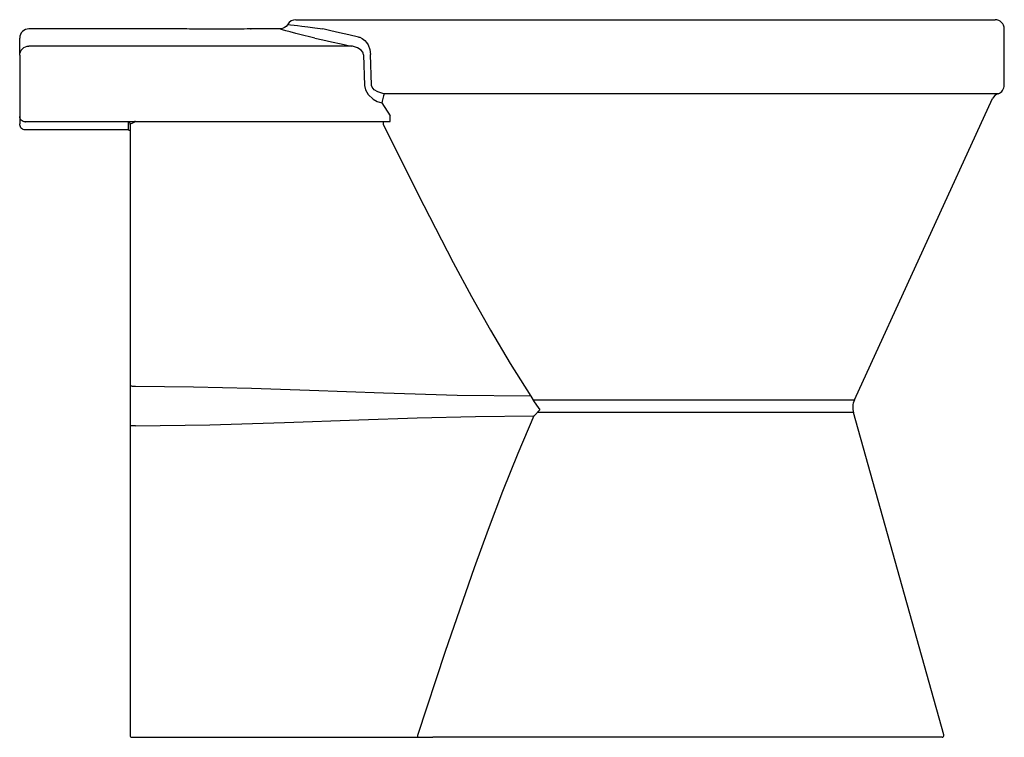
# Model space of a CAD drawing. Extents: x 0 to 0.535, y 0 to 0.39.
import ezdxf

# ---------------------------------------------------------------- set-up
doc = ezdxf.new("R2010")
doc.units = 0
doc.header["$MEASUREMENT"] = 0
doc.layers.add('BLOCKS', color=3, linetype='CONTINUOUS')

msp = doc.modelspace()

# ---------------------------------------------------------------- linework, layer by layer
at = {"layer": 'BLOCKS', "linetype": 'Continuous'}
for p, q in [((0.1499544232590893, 0.3900000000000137), (0.339954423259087, 0.3900000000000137)), ((0.339954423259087, 0.3900000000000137), (0.5299544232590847, 0.3900000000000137)), ((-4.557674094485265e-05, 0.3707123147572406), (-4.557674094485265e-05, 0.3800000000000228)), ((0.08895442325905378, 0.3850000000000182), (0.0049544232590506, 0.3850000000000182)), ((0.1254322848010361, 0.3849876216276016), (0.1256467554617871, 0.3849926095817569)), ((0.1412941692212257, 0.3850000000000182), (0.1259544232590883, 0.3850000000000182)), ((0.5349544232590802, 0.3544717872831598), (0.5349544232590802, 0.3850000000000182)), ((0.1801145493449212, 0.3756514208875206), (0.0049544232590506, 0.3756514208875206)), ((-4.557674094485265e-05, 0.3707123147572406), (-4.557674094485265e-05, 0.33745229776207)), ((0.1868233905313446, 0.3708996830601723), (0.187349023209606, 0.3542844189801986)), ((0.1911641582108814, 0.3544717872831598), (0.1906516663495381, 0.3710870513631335)), ((0.5315579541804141, 0.3497358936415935), (0.1978765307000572, 0.3497358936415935)), ((0.1966874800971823, 0.3448126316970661), (0.2013124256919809, 0.3377858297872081)), ((0.4534854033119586, 0.1833367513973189), (0.5286170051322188, 0.3470851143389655)), ((-4.557674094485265e-05, 0.33745229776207), (-4.557674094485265e-05, 0.3333517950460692)), ((0.0049544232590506, 0.3346921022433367), (0.201166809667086, 0.3346921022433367)), ((0.05895442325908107, 0.3340732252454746), (0.05895442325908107, 0.3301233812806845)), ((0.05995442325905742, 0.3330793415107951), (0.05995442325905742, 0.1910582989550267)), ((0.1976798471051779, 0.3329156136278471), (0.1976798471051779, 0.3346332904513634)), ((0.201166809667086, 0.3346921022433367), (0.2012979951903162, 0.334695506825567)), ((0.00295442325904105, 0.3301172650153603), (0.00295442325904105, 0.3301233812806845)), ((0.05895442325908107, 0.3301233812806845), (0.00295442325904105, 0.3301233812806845)), ((0.05995442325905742, 0.1910582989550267), (0.05995442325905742, 0.1690799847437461)), ((0.2790108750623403, 0.1833367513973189), (0.4534854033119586, 0.1833367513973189)), ((0.4529461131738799, 0.1764652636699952), (0.2810979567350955, 0.1764652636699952)), ((0.5020980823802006, 0.001270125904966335), (0.4529461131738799, 0.1764652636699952)), ((0.05995442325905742, 0.1690799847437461), (0.05995442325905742, 0.001000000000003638)), ((0.06095442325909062, 0), (0.06295442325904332, 0)), ((0.06295442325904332, 0), (0.2160896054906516, 0)), ((0.2160896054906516, 0.001069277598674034), (0.2160896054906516, 0)), ((0.2160896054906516, 0), (0.2243975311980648, 0)), ((0.5011352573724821, 0), (0.2243975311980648, 0))]:
    msp.add_line(p, q, dxfattribs=at)
at = {"layer": 'BLOCKS', "linetype": 'Continuous', "flags": 128}
for points in [[(0.1455938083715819, 0.3875160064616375), (0.1453987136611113, 0.3871447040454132), (0.1446727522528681, 0.3863141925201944), (0.1438718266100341, 0.3857156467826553), (0.1430523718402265, 0.385319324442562), (0.1422609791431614, 0.3850943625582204), (0.1415357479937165, 0.385005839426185), (0.1412943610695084, 0.385009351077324)], [(0.1456243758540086, 0.3874999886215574), (0.1460077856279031, 0.3874451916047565), (0.1471634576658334, 0.3872822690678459), (0.1490991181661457, 0.38701348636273), (0.1509390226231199, 0.3867618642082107), (0.1531777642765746, 0.3864611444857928), (0.1564311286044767, 0.3860342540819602), (0.1602831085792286, 0.3855444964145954), (0.1647285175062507, 0.3850000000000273)], [(0.1259544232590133, 0.3850000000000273), (0.1256904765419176, 0.384993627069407), (0.1249133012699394, 0.3849755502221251), (0.1236367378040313, 0.3849474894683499), (0.1219037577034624, 0.3849128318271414), (0.1197581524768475, 0.3848753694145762), (0.1172652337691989, 0.3848393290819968), (0.1144920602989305, 0.384808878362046), (0.1115199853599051, 0.3847872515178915), (0.108432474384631, 0.3847771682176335), (0.1053173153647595, 0.3847794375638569), (0.1022637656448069, 0.3847941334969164), (0.0993568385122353, 0.3848192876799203), (0.09668061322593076, 0.3848523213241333), (0.09430847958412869, 0.3848893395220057), (0.09231105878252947, 0.3849262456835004), (0.09074086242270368, 0.3849589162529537), (0.08945011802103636, 0.3849881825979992), (0.08895442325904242, 0.3850000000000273)], [(0.1602355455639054, 0.3800323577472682), (0.1581090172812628, 0.3805330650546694), (0.1536947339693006, 0.3816121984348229), (0.1499827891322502, 0.3825655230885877), (0.1469591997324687, 0.3833776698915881), (0.1446099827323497, 0.384033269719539), (0.1427528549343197, 0.3845669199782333), (0.1416550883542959, 0.3848908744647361), (0.1412941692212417, 0.3850000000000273)], [(0.1602355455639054, 0.3800323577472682), (0.1645996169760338, 0.3790288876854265), (0.1693647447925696, 0.3779599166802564), (0.1745466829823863, 0.3768292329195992), (0.1801145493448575, 0.3756514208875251)], [(0.1841105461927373, 0.3805905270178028), (0.1787395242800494, 0.3817632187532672), (0.1737159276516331, 0.3828943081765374), (0.1690331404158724, 0.3839783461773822), (0.1647285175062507, 0.3850000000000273)], [(0.1841105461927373, 0.3805905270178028), (0.1847401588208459, 0.3804176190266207), (0.186128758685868, 0.3797589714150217), (0.1874483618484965, 0.3787289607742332), (0.1884297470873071, 0.3776193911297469), (0.1892911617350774, 0.3762697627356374), (0.1902401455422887, 0.3738683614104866), (0.1906516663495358, 0.3710870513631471)], [(-4.55767409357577e-05, 0.3707123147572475), (5.049685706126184e-05, 0.3716758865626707), (0.000335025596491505, 0.372602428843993), (0.0007970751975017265, 0.3734563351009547), (0.001418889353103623, 0.3742047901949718), (0.002176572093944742, 0.3748190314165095), (0.003041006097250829, 0.3752754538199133), (0.003978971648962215, 0.3755565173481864), (0.004954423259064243, 0.3756514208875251)], [(0.18682339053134, 0.3708996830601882), (0.1866170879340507, 0.3718298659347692), (0.1864013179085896, 0.3722903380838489), (0.1854280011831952, 0.3734910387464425), (0.1835379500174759, 0.3747206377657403), (0.1807603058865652, 0.3755649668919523), (0.1801145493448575, 0.3756514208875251)], [(0.1873490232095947, 0.3542844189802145), (0.1878134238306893, 0.3518713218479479), (0.1892906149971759, 0.3492585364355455), (0.1920309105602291, 0.3468032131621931), (0.194274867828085, 0.3456148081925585), (0.1966874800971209, 0.3448126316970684)], [(0.1978765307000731, 0.3497358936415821), (0.1945268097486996, 0.3507311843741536), (0.1925691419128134, 0.351958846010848), (0.1915100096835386, 0.3532652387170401), (0.191195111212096, 0.3541964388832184), (0.1911641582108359, 0.3544717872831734)], [(0.1978765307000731, 0.3497358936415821), (0.1978210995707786, 0.3494821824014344), (0.1977315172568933, 0.349093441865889), (0.1976104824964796, 0.348581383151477), (0.1974616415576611, 0.3479614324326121), (0.197289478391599, 0.3472522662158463), (0.1970991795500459, 0.346475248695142), (0.1968964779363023, 0.3456537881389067), (0.1966874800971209, 0.3448126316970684)], [(0.002954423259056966, 0.3344706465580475), (0.002369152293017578, 0.3345279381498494), (0.001806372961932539, 0.3346976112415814), (0.001287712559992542, 0.3349731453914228), (0.0008331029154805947, 0.3353439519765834), (0.0004600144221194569, 0.3357957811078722), (0.000182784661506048, 0.3363112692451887), (1.206741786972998e-05, 0.3368706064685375), (-4.55767409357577e-05, 0.3374522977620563)], [(0.2012979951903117, 0.3346955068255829), (0.2012984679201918, 0.3348139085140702), (0.2012994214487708, 0.335030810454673), (0.2013008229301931, 0.3353387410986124), (0.2013026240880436, 0.335727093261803), (0.2013047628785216, 0.3361824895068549), (0.2013071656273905, 0.33668924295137), (0.2013097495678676, 0.3372298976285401), (0.2013124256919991, 0.3377858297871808)], [(0.002954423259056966, 0.3301233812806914), (0.002433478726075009, 0.3301724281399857), (0.00192836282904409, 0.3303180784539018), (0.001454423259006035, 0.3305559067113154), (0.001026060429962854, 0.3308786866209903), (0.0006562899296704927, 0.3312766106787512), (0.0003563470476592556, 0.3317375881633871), (0.0001353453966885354, 0.3322476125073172), (-1.364242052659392e-14, 0.3327911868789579), (-4.55767409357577e-05, 0.3333517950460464)], [(0.002954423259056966, 0.3344706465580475), (0.002992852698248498, 0.3345138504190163), (0.003106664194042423, 0.3345553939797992), (0.003291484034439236, 0.3345936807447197), (0.003540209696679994, 0.3346272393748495), (0.003843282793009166, 0.3346547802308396), (0.004189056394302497, 0.3346752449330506), (0.004564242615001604, 0.3346878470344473), (0.004954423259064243, 0.3346921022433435)], [(0.05909212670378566, 0.3341919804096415), (0.05901582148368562, 0.3341529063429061), (0.05896980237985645, 0.3341132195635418), (0.05895442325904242, 0.3340732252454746)], [(0.06295442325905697, 0.3346150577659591), (0.0629431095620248, 0.3346144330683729), (0.06236591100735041, 0.3345821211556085), (0.06050230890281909, 0.3344445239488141), (0.05981962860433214, 0.334360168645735), (0.05916727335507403, 0.3342202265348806), (0.05909212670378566, 0.3341919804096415)], [(0.05909212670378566, 0.3341919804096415), (0.05927310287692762, 0.3341692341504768), (0.05944769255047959, 0.3341122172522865), (0.05960973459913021, 0.3340229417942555), (0.05975351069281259, 0.3339045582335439), (0.05987394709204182, 0.3337612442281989), (0.05996679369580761, 0.3335980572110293), (0.06002877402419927, 0.3334207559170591), (0.06005770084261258, 0.3332355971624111)], [(0.05995442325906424, 0.333079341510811), (0.05996595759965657, 0.3331319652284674), (0.06000047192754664, 0.3331841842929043), (0.06005770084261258, 0.3332355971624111)], [(0.06005770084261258, 0.3332355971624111), (0.06011406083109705, 0.3332782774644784), (0.06060332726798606, 0.3335487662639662), (0.06111533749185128, 0.3338042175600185), (0.06251303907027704, 0.3344990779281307), (0.06294765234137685, 0.3346140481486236), (0.06295442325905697, 0.3346150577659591)], [(0.1976798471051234, 0.3329156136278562), (0.216293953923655, 0.2953447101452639), (0.2355126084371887, 0.258062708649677), (0.2454660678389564, 0.2395583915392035), (0.2557332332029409, 0.2212233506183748), (0.2664376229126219, 0.2030846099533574), (0.277751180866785, 0.1853152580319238)], [(0.05895442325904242, 0.3301233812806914), (0.05936660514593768, 0.3300350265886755), (0.059728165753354, 0.3297591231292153), (0.0599006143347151, 0.3294511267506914), (0.05995442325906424, 0.3291294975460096)], [(0.06295442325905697, 0.1906258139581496), (0.06236915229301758, 0.1906341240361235), (0.06180637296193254, 0.1906587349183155), (0.06128771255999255, 0.1906987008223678), (0.06083310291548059, 0.1907524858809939), (0.06046001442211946, 0.1908180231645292), (0.06018278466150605, 0.19089279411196), (0.06001206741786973, 0.1909739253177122), (0.05995442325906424, 0.1910582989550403)], [(0.277751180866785, 0.1853152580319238), (0.2376557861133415, 0.1858177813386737), (0.1975603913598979, 0.186980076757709), (0.1574649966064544, 0.188413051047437), (0.1259614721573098, 0.1894753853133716), (0.0944579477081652, 0.1902758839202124), (0.06295442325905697, 0.1906258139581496)], [(0.277751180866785, 0.1853152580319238), (0.2777512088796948, 0.1853152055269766), (0.2795035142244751, 0.1823028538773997), (0.281596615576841, 0.1792390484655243), (0.2825412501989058, 0.1779967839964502)], [(0.2793803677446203, 0.1746424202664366), (0.279413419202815, 0.1746775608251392), (0.279511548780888, 0.1747818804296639), (0.2825412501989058, 0.1779967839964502)], [(0.06295442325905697, 0.1692878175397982), (0.1033539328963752, 0.1698306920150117), (0.1437534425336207, 0.1710321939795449), (0.1841529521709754, 0.1724910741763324), (0.2158954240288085, 0.173556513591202), (0.2476378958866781, 0.1743385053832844), (0.2793803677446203, 0.1746424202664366)], [(0.2793803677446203, 0.1746424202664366), (0.2706045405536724, 0.1542680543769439), (0.262347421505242, 0.1336773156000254), (0.2544492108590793, 0.1129073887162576), (0.2468418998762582, 0.09202928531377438), (0.2311223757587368, 0.04667156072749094), (0.2160896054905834, 0.001069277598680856)], [(0.06295442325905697, 0.1692878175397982), (0.06236915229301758, 0.1692838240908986), (0.06180637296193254, 0.1692719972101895), (0.06128771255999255, 0.1692527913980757), (0.06083310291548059, 0.1692269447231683), (0.06046001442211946, 0.1691954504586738), (0.06018278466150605, 0.1691595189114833), (0.06001206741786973, 0.16912053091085), (0.05995442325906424, 0.1690799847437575)]]:
    msp.add_lwpolyline(points, dxfattribs=at)
at = {"layer": 'BLOCKS', "linetype": 'Continuous'}
for centre, radius, start, end in [((0.1499544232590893, 0.3850000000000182), 0.005, 90, 150.0162377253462), ((0.5299544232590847, 0.3850000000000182), 0.005, 0, 90), ((0.0049544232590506, 0.3800000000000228), 0.005, 90, 180.0000000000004), ((0.5299544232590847, 0.3544717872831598), 0.005, 288.7056372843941, 0), ((0.5331614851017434, 0.3449999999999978), 0.005000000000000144, 108.7056372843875, 155.3532291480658), ((0.462574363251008, 0.179166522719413), 0.01000000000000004, 155.3532291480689, 195.6717590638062), ((0.06095442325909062, 0.001000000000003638), 0.001000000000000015, 180.0000000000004, 270.0000000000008), ((0.5011352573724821, 0.001000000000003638), 0.0009999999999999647, 270.0000000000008, 15.67175906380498)]:
    msp.add_arc(centre, radius, start, end, dxfattribs=at)

doc.saveas('drawing.dxf')
